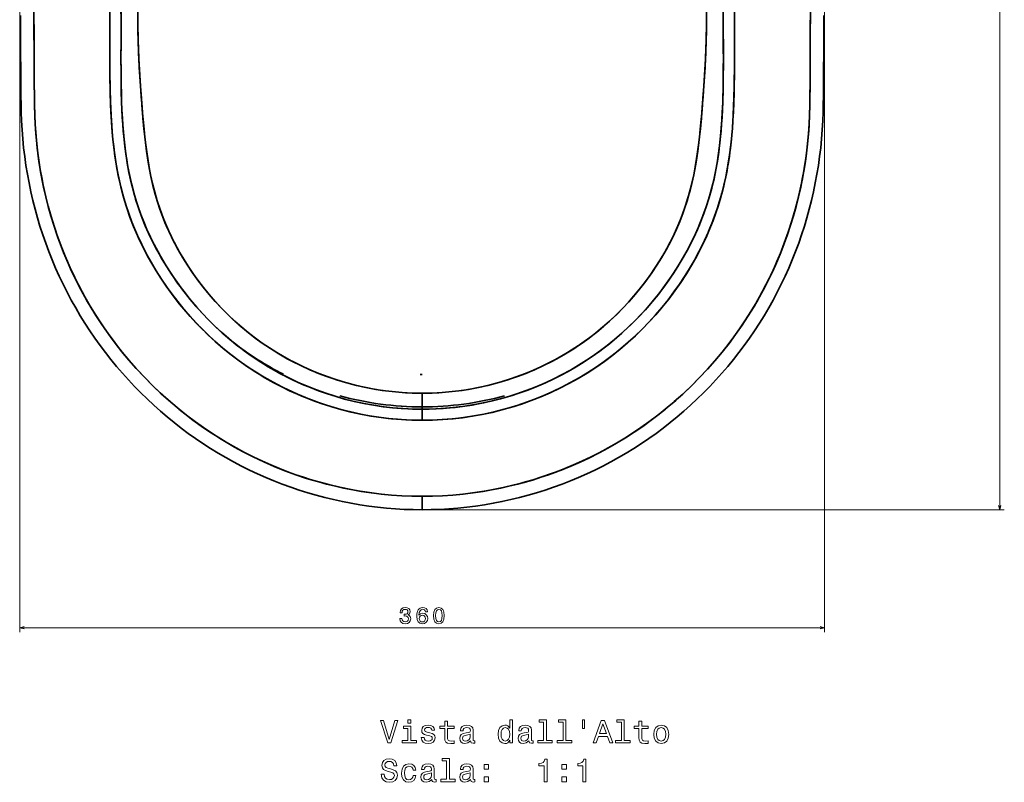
# Model space of a CAD drawing. Extents: x 415 to 1775, y 14 to 1499.
# Tile 1 of 4: x 415 to 854, y 14 to 354. Entities that reach past the tile are written whole.
import ezdxf

# ---------------------------------------------------------------- set-up
doc = ezdxf.new("R2010")
doc.units = 0

msp = doc.modelspace()

# ---------------------------------------------------------------- linework, layer by layer
at = {"color": 8, "lineweight": 13}
for p, q in [((852.49, 694.8), (852.49, 135.57)), ((414.75, 515.54), (414.75, 80.87)), ((774.25, 515.54), (774.25, 80.87)), ((596.5, 135.57), (854.49, 135.57)), ((414.75, 82.87), (774.25, 82.87))]:
    msp.add_line(p, q, dxfattribs=at)
at = {"color": 7, "lineweight": 35, "ltscale": 0.021739}
msp.add_line((594.47, 196.01), (593.6, 196.02), dxfattribs=at)
at = {"color": 7, "lineweight": 35, "ltscale": 0.021856}
msp.add_line((593.6, 196.02), (594.48, 196.01), dxfattribs=at)
at = {"color": 7, "lineweight": 35, "ltscale": 0.000200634}
msp.add_line((594.48, 196.01), (594.47, 196.01), dxfattribs=at)
at = {"color": 7, "lineweight": 35, "ltscale": 0.178122}
msp.add_line((594.5, 180.45), (594.5, 187.58), dxfattribs=at)
msp.add_line((594.5, 180.45), (594.5, 187.58), dxfattribs=at)
at = {"color": 7, "lineweight": 35, "ltscale": 0.123784}
for p, q in [((594.5, 180.45), (594.5, 175.5)), ((594.5, 175.5), (594.5, 180.45))]:
    msp.add_line(p, q, dxfattribs=at)
at = {"color": 7, "lineweight": 35, "ltscale": 0.15}
msp.add_line((594.5, 141.57), (594.5, 135.57), dxfattribs=at)
msp.add_line((594.5, 141.57), (594.5, 135.57), dxfattribs=at)
at = {"color": 7, "lineweight": 35}
for points in [[(594.5, 180.45), (591.35, 180.49), (588.2, 180.6), (585.06, 180.79), (581.28, 181.11), (577.52, 181.53), (573.77, 182.06), (569.29, 182.84), (564.84, 183.77), (560.43, 184.85), (556.05, 186.08), (551.72, 187.45), (548.15, 188.71), (544.62, 190.07), (541.12, 191.52), (537.68, 193.07), (534.28, 194.72), (530.93, 196.46), (527.63, 198.3), (524.38, 200.23), (521.2, 202.25), (518.07, 204.35), (515, 206.55), (512, 208.82), (508.7, 211.49), (505.48, 214.26), (502.36, 217.14), (499.32, 220.1), (496.24, 223.32), (493.27, 226.63), (490.41, 230.04), (487.65, 233.54), (485.02, 237.13), (482.49, 240.8), (480.41, 244.03), (478.43, 247.31), (476.53, 250.64), (474.79, 253.93), (473.14, 257.27), (471.59, 260.65), (470.14, 264.08), (468.84, 267.43), (467.63, 270.83), (466.53, 274.26), (465.54, 277.72), (464.64, 281.2), (463.72, 285.3), (462.94, 289.43), (462.27, 293.59), (461.71, 297.77), (461.37, 300.87), (460.92, 305.81), (460.58, 310.77), (460.41, 314.2), (460.27, 317.64), (460.13, 322.24), (460.05, 326.84), (460, 331.9), (459.99, 336.95), (460, 343.62), (459.98, 370.28)], [(594.5, 141.57), (589.94, 141.63), (585.39, 141.82), (580.84, 142.13), (576.3, 142.55), (571.77, 143.1), (567.27, 143.77), (562.78, 144.56), (557.75, 145.6), (552.75, 146.78), (547.79, 148.11), (542.88, 149.59), (538.01, 151.21), (533.19, 152.98), (528.42, 154.9), (523.72, 156.96), (519.07, 159.16), (514.49, 161.49), (510.72, 163.55), (507, 165.7), (503.33, 167.94), (499.54, 170.39), (495.81, 172.94), (492.14, 175.59), (488.55, 178.34), (485.03, 181.17), (481.19, 184.44), (477.45, 187.81), (473.81, 191.29), (470.27, 194.88), (466.84, 198.56), (463.51, 202.35), (460.29, 206.22), (457.19, 210.19), (454.2, 214.25), (451.43, 218.23), (448.78, 222.29), (446.24, 226.43), (443.82, 230.63), (441.51, 234.9), (439.32, 239.23), (437.26, 243.62), (435.32, 248.06), (433.5, 252.56), (431.81, 257.11), (430.23, 261.74), (428.78, 266.42), (427.46, 271.13), (426.26, 275.88), (425.66, 278.5), (425.11, 281.12), (424.1, 286.39), (423.26, 291.7), (422.57, 297.02), (422.04, 302.36), (421.66, 307.71), (421.48, 311.88), (421.36, 316.6), (421.32, 319.76), (421.28, 326.07), (421.08, 364.44)], [(421.09, 362.47), (421.18, 342.29), (421.28, 326.43), (421.32, 319.71), (421.36, 316.36), (421.5, 311.34), (421.66, 307.79), (421.95, 303.41), (422.35, 299.04), (422.85, 294.68), (423.35, 291.05), (423.93, 287.43), (424.57, 283.82), (425.44, 279.51), (426.42, 275.23), (427.5, 270.97), (428.67, 266.78), (429.94, 262.62), (431.32, 258.5), (432.8, 254.4), (434.38, 250.35), (436.04, 246.36), (437.81, 242.41), (439.35, 239.17), (440.96, 235.97), (442.63, 232.79), (445.08, 228.4), (447.66, 224.08), (450.36, 219.84), (452.78, 216.27), (455.28, 212.76), (457.87, 209.3), (460.54, 205.92), (463.83, 201.98), (467.23, 198.14), (470.74, 194.4), (474.35, 190.76), (478.08, 187.23), (481.9, 183.82), (485.83, 180.52), (489.85, 177.33), (493.3, 174.74), (496.82, 172.24), (500.38, 169.83), (504.01, 167.51), (507.69, 165.29), (511.42, 163.16), (515.2, 161.12), (519.03, 159.18), (522.91, 157.33), (526.84, 155.57), (530.79, 153.93), (534.79, 152.38), (538.13, 151.17), (541.49, 150.04), (544.88, 148.97), (548.31, 147.97), (551.75, 147.03), (555.22, 146.17), (559.41, 145.24), (563.6, 144.41), (566.74, 143.86), (569.9, 143.37), (573.06, 142.93), (576.23, 142.56), (580.79, 142.13), (585.35, 141.82), (589.92, 141.63), (594.5, 141.57)], [(460.02, 362.29), (460.01, 345.23), (459.99, 336.71), (460.01, 331.03), (460.07, 325.36), (460.15, 321.58), (460.26, 317.81), (460.41, 314.04), (460.61, 310.28), (461.01, 304.71), (461.49, 299.71), (461.81, 297), (462.17, 294.3), (462.53, 291.9), (462.92, 289.52), (463.55, 286.15), (464.27, 282.81), (465.07, 279.48), (466.02, 275.98), (467.08, 272.51), (468.24, 269.08), (469.49, 265.71), (470.84, 262.38), (472.29, 259.09), (474.08, 255.34), (475.99, 251.65), (478.01, 248.02), (480.15, 244.45), (482.64, 240.58), (485.26, 236.79), (488, 233.09), (490.87, 229.48), (493.85, 225.97), (496.4, 223.14), (499.04, 220.39), (501.75, 217.72), (504.91, 214.78), (508.16, 211.95), (511.5, 209.22), (514.93, 206.6), (518.45, 204.09), (522.05, 201.69), (525.72, 199.42), (528.44, 197.83), (531.19, 196.32), (533.98, 194.87), (536.52, 193.62), (539.09, 192.42), (543.14, 190.67), (547.25, 189.04), (551.4, 187.56), (555.61, 186.21), (559.85, 185), (564.13, 183.94), (568.44, 183.01), (572.78, 182.22), (577.15, 181.58), (581.47, 181.09), (585.81, 180.73), (590.15, 180.52), (594.5, 180.45)], [(728.99, 364.44), (728.99, 344.22), (729.01, 333.82), (728.98, 329.33), (728.92, 324.83), (728.75, 318.11), (728.6, 314.37), (728.41, 310.62), (728.22, 307.67), (727.99, 304.72), (727.51, 299.72), (726.95, 295.14), (726.36, 291.19), (725.67, 287.26), (724.86, 283.36), (723.93, 279.48), (722.86, 275.57), (721.65, 271.68), (720.32, 267.84), (718.85, 264.05), (717.13, 260), (715.26, 256.02), (713.25, 252.09), (711.12, 248.24), (708.85, 244.45), (706.79, 241.22), (704.63, 238.05), (702.39, 234.93), (700.06, 231.88), (697.18, 228.33), (694.17, 224.87), (691.06, 221.52), (687.83, 218.27), (684.49, 215.13), (681.34, 212.37), (678.11, 209.7), (674.79, 207.14), (671.4, 204.68), (667.92, 202.32), (664.38, 200.08), (660.76, 197.95), (657.08, 195.93), (653.33, 194.03), (649.92, 192.43), (646.46, 190.92), (642.96, 189.51), (638.87, 188), (634.74, 186.63), (630.57, 185.39), (626.36, 184.29), (622.11, 183.33), (617.84, 182.5), (613.54, 181.81), (609.22, 181.26), (604.89, 180.86), (600.54, 180.59), (597.52, 180.49), (594.5, 180.45)], [(594.5, 141.57), (599.06, 141.63), (603.62, 141.82), (608.18, 142.13), (612.72, 142.56), (617.25, 143.11), (621.77, 143.78), (626.26, 144.57), (630.66, 145.47), (635.04, 146.48), (639.39, 147.6), (643.71, 148.84), (648, 150.19), (652.33, 151.69), (656.62, 153.3), (660.87, 155.02), (665.07, 156.86), (669.22, 158.81), (673.32, 160.87), (677.36, 163.03), (681.36, 165.32), (685.3, 167.71), (689.18, 170.2), (692.99, 172.8), (696.72, 175.49), (700.39, 178.29), (703.98, 181.18), (707.77, 184.4), (711.47, 187.74), (715.07, 191.18), (718.57, 194.72), (721.97, 198.36), (725.27, 202.09), (728.46, 205.92), (731.54, 209.83), (734.5, 213.83), (737.35, 217.92), (740.08, 222.08), (742.7, 226.32), (745.18, 230.63), (747.68, 235.27), (750.04, 239.98), (752.25, 244.76), (754.32, 249.6), (756.24, 254.51), (758.01, 259.47), (759.64, 264.48), (761.11, 269.54), (762.3, 274.09), (763.37, 278.67), (764.32, 283.28), (765.15, 287.91), (765.86, 292.56), (766.45, 297.23), (766.92, 301.91), (767.14, 304.71), (767.32, 307.52), (767.52, 311.8), (767.63, 316.16), (767.67, 319.06), (767.71, 324.86), (767.84, 345.16), (767.92, 363.54)], [(728.99, 363.16), (728.97, 353.03), (729.01, 338.5), (728.99, 331.25), (728.91, 324.04), (728.71, 316.84), (728.55, 313.25), (728.35, 309.66), (727.94, 304.16), (727.45, 299.22), (726.9, 294.82), (726.24, 290.45), (725.55, 286.64), (724.75, 282.86), (723.83, 279.11), (722.67, 274.94), (721.36, 270.81), (719.9, 266.73), (718.3, 262.71), (716.55, 258.75), (714.75, 255), (712.83, 251.31), (710.79, 247.68), (708.64, 244.11), (706.57, 240.89), (704.41, 237.73), (702.16, 234.62), (699.83, 231.58), (697.41, 228.61), (694.92, 225.7), (692.34, 222.87), (689.68, 220.11), (686.68, 217.17), (683.6, 214.34), (680.42, 211.59), (677.16, 208.95), (673.82, 206.41), (670.39, 203.98), (666.89, 201.65), (663.32, 199.44), (659.67, 197.34), (656.35, 195.55), (652.98, 193.86), (649.56, 192.26), (645.65, 190.58), (641.7, 189.02), (637.7, 187.6), (633.66, 186.29), (629.5, 185.1), (625.3, 184.04), (621.07, 183.11), (616.82, 182.32), (612.54, 181.67), (608.24, 181.16), (603.93, 180.78), (600.79, 180.6), (597.64, 180.49), (594.5, 180.45)], [(767.91, 362.47), (767.82, 342.29), (767.72, 326.43), (767.68, 319.71), (767.64, 316.36), (767.5, 311.34), (767.34, 307.79), (767.05, 303.41), (766.65, 299.04), (766.15, 294.68), (765.65, 291.05), (765.07, 287.43), (764.43, 283.82), (763.56, 279.51), (762.58, 275.23), (761.5, 270.97), (760.33, 266.78), (759.06, 262.62), (757.68, 258.5), (756.2, 254.4), (754.62, 250.35), (752.96, 246.36), (751.19, 242.41), (749.65, 239.17), (748.04, 235.97), (746.37, 232.79), (743.92, 228.4), (741.34, 224.08), (738.64, 219.84), (736.22, 216.27), (733.72, 212.76), (731.13, 209.3), (728.46, 205.92), (725.17, 201.98), (721.77, 198.14), (718.26, 194.4), (714.65, 190.76), (710.92, 187.23), (707.1, 183.82), (703.17, 180.52), (699.15, 177.33), (695.7, 174.74), (692.18, 172.24), (688.62, 169.83), (684.99, 167.51), (681.31, 165.29), (677.58, 163.16), (673.8, 161.12), (669.97, 159.18), (666.09, 157.33), (662.16, 155.57), (658.21, 153.93), (654.21, 152.38), (650.87, 151.17), (647.51, 150.04), (644.12, 148.97), (640.69, 147.97), (637.25, 147.03), (633.78, 146.17), (629.59, 145.24), (625.4, 144.41), (622.26, 143.86), (619.1, 143.37), (615.94, 142.93), (612.77, 142.56), (608.21, 142.13), (603.65, 141.82), (599.08, 141.63), (594.5, 141.57)], [(733.95, 361.56), (733.96, 341.48), (733.97, 335.54), (733.94, 329.73), (733.87, 324.67), (733.75, 319.62), (733.61, 315.73), (733.43, 311.85), (733.04, 305.9), (732.79, 302.85), (732.49, 299.8), (732.16, 296.92), (731.78, 294.04), (731.07, 289.39), (730.66, 287.07), (730.21, 284.76), (729.72, 282.45), (729.19, 280.16), (728.32, 276.74), (727.35, 273.34), (726.29, 269.97), (725.13, 266.63), (723.75, 262.98), (722.25, 259.37), (720.64, 255.81), (718.93, 252.3), (717.12, 248.84), (714.87, 244.85), (712.48, 240.93), (709.98, 237.09), (707.35, 233.33), (704.6, 229.65), (701.74, 226.07), (698.76, 222.58), (695.77, 219.3), (692.69, 216.11), (689.5, 213.02), (686.21, 210.04), (682.83, 207.16), (679.36, 204.4), (675.81, 201.74), (672.17, 199.2), (668.45, 196.78), (664.65, 194.48), (660.79, 192.3), (656.85, 190.25), (652.85, 188.32), (648.61, 186.45), (644.32, 184.72), (639.96, 183.14), (635.56, 181.7), (631.12, 180.41), (626.63, 179.26), (622.11, 178.27), (617.55, 177.43), (612.97, 176.73), (608.37, 176.2), (603.76, 175.81), (599.13, 175.58), (594.5, 175.5)], [(455.06, 359.56), (455.04, 343.19), (455.03, 337.73), (455.05, 331.26), (455.15, 323.43), (455.32, 317.63), (455.57, 311.84), (455.95, 306.04), (456.41, 300.81), (456.95, 296.03), (457.52, 291.93), (458.2, 287.86), (458.99, 283.8), (459.91, 279.76), (460.96, 275.74), (462.14, 271.75), (463.45, 267.8), (464.89, 263.9), (466.46, 260.04), (468.16, 256.24), (469.97, 252.5), (471.9, 248.81), (473.77, 245.47), (475.73, 242.19), (477.78, 238.95), (480.19, 235.39), (482.7, 231.9), (485.32, 228.48), (488.03, 225.14), (490.85, 221.89), (493.47, 219.04), (496.17, 216.26), (498.94, 213.55), (502.25, 210.52), (505.65, 207.59), (509.14, 204.78), (512.73, 202.08), (516.4, 199.49), (520.16, 197.03), (523.98, 194.69), (527.88, 192.48), (531.85, 190.4), (535.31, 188.72), (538.81, 187.13), (542.35, 185.64), (546.39, 184.08), (550.47, 182.65), (554.6, 181.34), (558.77, 180.17), (562.82, 179.16), (566.9, 178.27), (571.01, 177.5), (575.14, 176.86), (579.29, 176.34), (583.45, 175.94), (587.13, 175.7), (590.81, 175.55), (594.5, 175.5)], [(455.06, 357.78), (455.04, 344.37), (455.03, 334.4), (455.06, 329.41), (455.19, 321.93), (455.36, 316.32), (455.63, 310.72), (455.85, 307.41), (456.1, 304.11), (456.4, 300.91), (456.75, 297.73), (457.3, 293.41), (457.98, 289.12), (458.77, 284.85), (459.6, 281.07), (460.53, 277.31), (461.57, 273.59), (462.73, 269.9), (464.01, 266.24), (465.61, 262.09), (467.36, 257.99), (469.24, 253.96), (471.26, 250), (473.41, 246.1), (475.68, 242.27), (478.07, 238.51), (480.66, 234.73), (483.36, 231.02), (486.17, 227.41), (489.1, 223.88), (492.15, 220.46), (495.3, 217.13), (498.57, 213.91), (501.95, 210.78), (505.44, 207.77), (509.03, 204.87), (512.71, 202.09), (516.48, 199.44), (520.34, 196.92), (524.27, 194.52), (528.29, 192.26), (532.38, 190.13), (536.54, 188.14), (540.76, 186.3), (545.03, 184.59), (549.35, 183.03), (553.72, 181.61), (558.14, 180.34), (562.6, 179.21), (567.09, 178.23), (571.61, 177.4), (576.16, 176.72), (580.73, 176.19), (585.31, 175.8), (589.9, 175.58), (594.5, 175.5)], [(467.46, 358.46), (467.5, 352.04), (467.64, 345.63), (467.88, 339.23), (468.11, 334.43), (468.38, 329.63), (469.02, 320.03), (469.4, 315.24), (469.8, 310.45), (470.26, 305.66), (470.77, 300.88), (471.44, 295.58), (471.86, 292.72), (472.32, 289.86), (472.75, 287.46), (473.22, 285.06), (474.08, 281.16), (475.06, 277.29), (476.17, 273.46), (477.42, 269.67), (478.79, 265.93), (480.3, 262.25), (481.94, 258.62), (483.7, 255.05), (485.59, 251.54), (487.59, 248.09), (489.7, 244.71), (491.91, 241.4), (494.3, 238.06), (496.8, 234.79), (499.4, 231.6), (502.11, 228.5), (504.91, 225.49), (507.81, 222.58), (510.81, 219.76), (513.9, 217.04), (516.89, 214.58), (519.95, 212.22), (523.09, 209.95), (526.3, 207.78), (529.58, 205.72), (532.92, 203.76), (536.32, 201.9), (540.26, 199.92), (544.27, 198.08), (548.35, 196.38), (552.48, 194.83), (556.67, 193.42), (560.9, 192.16), (565.17, 191.06), (569.48, 190.1), (573.82, 189.3), (578.19, 188.64), (582.58, 188.15), (586.99, 187.8), (591.4, 187.61), (594.5, 187.58)], [(721.54, 358.46), (721.5, 352.04), (721.36, 345.63), (721.12, 339.23), (720.89, 334.43), (720.62, 329.63), (719.98, 320.03), (719.6, 315.24), (719.2, 310.45), (718.74, 305.66), (718.23, 300.88), (717.56, 295.58), (717.14, 292.72), (716.68, 289.86), (716.25, 287.46), (715.78, 285.06), (714.92, 281.16), (713.94, 277.29), (712.83, 273.46), (711.58, 269.67), (710.21, 265.93), (708.7, 262.25), (707.06, 258.62), (705.3, 255.05), (703.41, 251.54), (701.41, 248.09), (699.3, 244.71), (697.09, 241.4), (694.7, 238.06), (692.2, 234.79), (689.6, 231.6), (686.89, 228.5), (684.09, 225.49), (681.19, 222.58), (678.19, 219.76), (675.1, 217.04), (672.11, 214.58), (669.05, 212.22), (665.91, 209.95), (662.7, 207.78), (659.42, 205.72), (656.08, 203.76), (652.68, 201.9), (648.74, 199.92), (644.73, 198.08), (640.65, 196.38), (636.52, 194.83), (632.33, 193.42), (628.1, 192.16), (623.83, 191.06), (619.52, 190.1), (615.18, 189.3), (610.81, 188.64), (606.42, 188.15), (602.01, 187.8), (597.6, 187.61), (594.5, 187.58)], [(594.5, 175.5), (599, 175.57), (603.49, 175.79), (607.97, 176.16), (612.44, 176.66), (616.89, 177.32), (621.32, 178.11), (625.72, 179.05), (630.08, 180.13), (634.41, 181.35), (638.81, 182.75), (643.17, 184.29), (647.47, 185.98), (651.72, 187.81), (655.91, 189.78), (660.06, 191.91), (664.14, 194.18), (668.14, 196.58), (672.05, 199.12), (675.88, 201.79), (679.61, 204.58), (683.24, 207.5), (686.54, 210.33), (689.75, 213.26), (692.87, 216.29), (695.89, 219.42), (698.81, 222.63), (701.63, 225.94), (704.35, 229.33), (706.96, 232.8), (709.4, 236.24), (711.73, 239.75), (713.96, 243.32), (716.08, 246.96), (718.09, 250.66), (719.98, 254.42), (721.56, 257.8), (723.03, 261.22), (724.41, 264.69), (725.69, 268.19), (726.65, 271.09), (727.55, 274), (728.37, 276.94), (729.28, 280.53), (730.08, 284.14), (730.78, 287.76), (731.27, 290.6), (731.7, 293.44), (732.1, 296.45), (732.45, 299.47), (732.77, 302.72), (733.05, 305.97), (733.29, 309.53), (733.49, 313.09), (733.67, 317.35), (733.8, 321.6), (733.89, 325.86), (733.96, 333.74), (733.97, 341), (733.94, 356.55)], [(415.11, 356.15), (415.16, 344.51), (415.27, 326.9), (415.31, 320.98), (415.38, 315.71), (415.44, 313.07), (415.59, 309.12), (415.81, 305.15), (416.12, 301.18), (416.51, 297.21), (416.99, 293.25), (417.55, 289.31), (418.19, 285.37), (418.92, 281.45), (419.73, 277.54), (420.63, 273.65), (421.6, 269.79), (422.67, 265.94), (423.81, 262.12), (425.04, 258.33), (426.35, 254.56), (427.74, 250.82), (429.22, 247.11), (430.77, 243.44), (432.41, 239.8), (434.12, 236.2), (435.92, 232.64), (437.8, 229.12), (439.75, 225.64), (441.78, 222.21), (443.88, 218.82), (446.06, 215.48), (448.31, 212.19), (450.63, 208.95), (453.02, 205.76), (455.49, 202.62), (458.02, 199.54), (460.62, 196.52), (463.29, 193.55), (466.02, 190.64), (468.82, 187.79), (471.68, 185.01), (474.6, 182.28), (477.58, 179.63), (480.61, 177.04), (483.71, 174.52), (486.85, 172.06), (490.05, 169.68), (493.31, 167.37), (496.61, 165.13), (499.96, 162.97), (503.35, 160.88), (506.8, 158.87), (510.29, 156.94), (513.82, 155.08), (517.39, 153.3), (521, 151.6), (524.64, 149.99), (528.32, 148.45), (532.03, 147), (535.78, 145.64), (539.56, 144.35), (543.37, 143.16), (547.2, 142.04), (551.07, 141.02), (554.95, 140.08), (558.86, 139.22), (562.77, 138.46), (566.7, 137.78), (570.65, 137.2), (574.61, 136.7), (578.57, 136.3), (582.55, 135.98), (586.53, 135.75), (590.51, 135.62), (594.5, 135.57)], [(594.5, 187.58), (592.26, 187.6), (590.02, 187.66), (587.79, 187.76), (585.55, 187.9), (581.09, 188.3), (576.66, 188.85), (572.25, 189.57), (567.88, 190.44), (563.54, 191.46), (559.24, 192.64), (554.99, 193.96), (551.54, 195.16), (548.13, 196.46), (544.76, 197.87), (541.44, 199.36), (538.16, 200.95), (534.27, 203), (530.45, 205.19), (526.71, 207.52), (523.06, 209.97), (519.5, 212.56), (516.03, 215.27), (512.67, 218.1), (509.97, 220.52), (507.35, 223.03), (504.81, 225.6), (502, 228.62), (499.3, 231.73), (496.69, 234.93), (494.19, 238.21), (492.04, 241.21), (489.99, 244.27), (488.02, 247.39), (486.14, 250.56), (485.06, 252.5), (484.02, 254.45), (483.01, 256.42), (482.04, 258.41), (480.8, 261.1), (479.64, 263.81), (478.55, 266.56), (477.37, 269.8), (476.29, 273.08), (475.31, 276.39), (474.28, 280.34), (473.37, 284.31), (472.59, 288.31), (471.91, 292.34), (471.47, 295.39), (471.07, 298.44), (470.65, 301.94), (470.28, 305.44), (469.87, 309.73), (469.49, 314.04), (469.08, 319.35), (468.7, 324.67), (468.18, 333.14), (467.8, 341.15), (467.55, 349.17), (467.46, 356.06)], [(773.89, 356.15), (773.84, 344.51), (773.73, 326.9), (773.69, 320.98), (773.62, 315.71), (773.56, 313.07), (773.41, 309.12), (773.19, 305.15), (772.88, 301.18), (772.49, 297.21), (772.01, 293.25), (771.45, 289.31), (770.81, 285.37), (770.08, 281.45), (769.27, 277.54), (768.37, 273.65), (767.4, 269.79), (766.33, 265.94), (765.19, 262.12), (763.96, 258.33), (762.65, 254.56), (761.26, 250.82), (759.78, 247.11), (758.23, 243.44), (756.59, 239.8), (754.88, 236.2), (753.08, 232.64), (751.2, 229.12), (749.25, 225.64), (747.22, 222.21), (745.12, 218.82), (742.94, 215.48), (740.69, 212.19), (738.37, 208.95), (735.98, 205.76), (733.51, 202.62), (730.98, 199.54), (728.38, 196.52), (725.71, 193.55), (722.98, 190.64), (720.18, 187.79), (717.32, 185.01), (714.4, 182.28), (711.42, 179.63), (708.39, 177.04), (705.29, 174.52), (702.15, 172.06), (698.95, 169.68), (695.69, 167.37), (692.39, 165.13), (689.04, 162.97), (685.65, 160.88), (682.2, 158.87), (678.71, 156.94), (675.18, 155.08), (671.61, 153.3), (668, 151.6), (664.36, 149.99), (660.68, 148.45), (656.97, 147), (653.22, 145.64), (649.44, 144.35), (645.63, 143.16), (641.8, 142.04), (637.93, 141.02), (634.05, 140.08), (630.14, 139.22), (626.23, 138.46), (622.3, 137.78), (618.35, 137.2), (614.39, 136.7), (610.43, 136.3), (606.45, 135.98), (602.47, 135.75), (598.49, 135.62), (594.5, 135.57)], [(594.5, 187.58), (596.74, 187.6), (598.98, 187.66), (601.21, 187.76), (603.45, 187.9), (607.91, 188.3), (612.34, 188.85), (616.75, 189.57), (621.12, 190.44), (625.46, 191.46), (629.76, 192.64), (634.01, 193.96), (637.46, 195.16), (640.87, 196.46), (644.24, 197.87), (647.56, 199.36), (650.84, 200.95), (654.69, 202.98), (658.47, 205.14), (662.17, 207.44), (665.78, 209.86), (669.31, 212.41), (672.45, 214.86), (675.52, 217.4), (678.5, 220.04), (681.39, 222.77), (684.19, 225.6), (686.69, 228.27), (689.1, 231.02), (691.44, 233.83), (693.93, 237.03), (696.32, 240.3), (698.61, 243.65), (700.79, 247.07), (702.86, 250.56), (704.7, 253.9), (706.43, 257.3), (708.04, 260.76), (709.54, 264.27), (710.92, 267.82), (712.18, 271.43), (713.22, 274.75), (714.16, 278.1), (715, 281.47), (715.79, 285.07), (716.48, 288.7), (717.09, 292.34), (717.53, 295.39), (717.93, 298.44), (718.35, 301.94), (718.72, 305.44), (719.13, 309.73), (719.51, 314.03), (719.92, 319.35), (720.3, 324.66), (720.82, 333.14), (721.2, 341.15), (721.45, 349.17), (721.54, 356.06)]]:
    msp.add_lwpolyline(points, dxfattribs=at)
at = {"color": 8, "lineweight": 13}
for points in [[(851.97, 137.5), (852.49, 135.57), (853.01, 137.5)], [(416.68, 83.39), (414.75, 82.87), (416.68, 82.36)], [(772.32, 82.36), (774.25, 82.87), (772.32, 83.39)]]:
    msp.add_lwpolyline(points, dxfattribs=at)
for points in [[(584.49, 87.07), (584.49, 87), (584.65, 86.03), (585.12, 85.31), (585.87, 84.84), (586.86, 84.67), (587.91, 84.84), (588.69, 85.29), (589.2, 85.99), (589.38, 86.9), (589.3, 87.5), (589.08, 87.98), (588.71, 88.35), (588.23, 88.63), (588.88, 89.17), (589.12, 90.04), (588.96, 90.83), (588.53, 91.42), (587.82, 91.79), (586.86, 91.92), (585.95, 91.76), (585.25, 91.32), (584.8, 90.61), (584.65, 89.68), (584.65, 89.6), (585.55, 89.6), (585.63, 90.25), (585.89, 90.71), (586.31, 91), (586.91, 91.1), (587.43, 91.02), (587.81, 90.81), (588.05, 90.46), (588.14, 90), (588.05, 89.5), (587.8, 89.17), (587.38, 88.97), (586.81, 88.91), (586.41, 88.92), (586.41, 88.12), (586.91, 88.14), (587.54, 88.05), (588.02, 87.81), (588.3, 87.42), (588.4, 86.9), (588.29, 86.32), (588, 85.88), (587.53, 85.61), (586.92, 85.52), (586.28, 85.62), (585.82, 85.92), (585.53, 86.41), (585.41, 87.07)], [(596.92, 89.99), (596.73, 90.81), (596.29, 91.41), (595.6, 91.79), (594.71, 91.92), (594.12, 91.85), (593.6, 91.66), (593.15, 91.35), (592.77, 90.91), (592.46, 90.35), (592.24, 89.68), (592.1, 88.88), (592.06, 87.98), (592.22, 86.55), (592.71, 85.51), (593.51, 84.88), (594.6, 84.67), (595.58, 84.85), (596.33, 85.33), (596.81, 86.07), (596.98, 87.02), (596.81, 87.98), (596.35, 88.72), (595.63, 89.18), (594.74, 89.34), (593.78, 89.14), (593.07, 88.57), (593.22, 89.68), (593.54, 90.47), (594.04, 90.95), (594.72, 91.11), (595.23, 91.03), (595.61, 90.82), (595.86, 90.46), (595.99, 89.99)], [(596, 87.01), (595.89, 86.38), (595.61, 85.89), (595.16, 85.57), (594.59, 85.47), (594, 85.57), (593.54, 85.88), (593.25, 86.37), (593.16, 87), (593.26, 87.63), (593.54, 88.1), (594.01, 88.4), (594.63, 88.52), (595.18, 88.4), (595.61, 88.11), (595.89, 87.64)], [(599.54, 88.29), (599.69, 86.71), (600.17, 85.58), (600.92, 84.89), (601.97, 84.67), (603.01, 84.89), (603.77, 85.58), (604.23, 86.71), (604.39, 88.29), (604.23, 89.87), (604.04, 90.49), (603.77, 91.01), (603.01, 91.69), (601.97, 91.92), (600.92, 91.69), (600.17, 91), (599.69, 89.87)], [(600.51, 88.29), (600.59, 89.51), (600.84, 90.39), (601.3, 90.91), (601.97, 91.09), (602.64, 90.91), (603.09, 90.39), (603.34, 89.51), (603.42, 88.29), (603.34, 87.06), (603.09, 86.19), (602.64, 85.67), (601.97, 85.5), (601.3, 85.67), (600.84, 86.19), (600.59, 87.06)]]:
    msp.add_lwpolyline(points, close=True, dxfattribs=at)
at = {"color": 7, "lineweight": 13}
for points in [[(582.33, 41.45), (579.83, 32.94), (577.25, 41.45), (575.88, 41.45), (579.1, 31.44), (580.55, 31.44), (583.7, 41.45)], [(589.44, 41.78), (588.1, 41.78), (588.1, 40.34), (589.44, 40.34)], [(604.57, 37.84), (604.57, 33.96), (604.65, 32.71), (605.06, 31.84), (605.86, 31.34), (607.23, 31.16), (608.73, 31.24), (608.73, 32.33), (607.64, 32.24), (606.64, 32.36), (606.11, 32.72), (605.88, 33.33), (605.83, 34.18), (605.83, 37.84), (608.73, 37.84), (608.73, 38.92), (605.83, 38.92), (605.83, 41.18), (604.57, 41.18), (604.57, 38.92), (602.38, 38.92), (602.38, 37.84)], [(633.64, 32.63), (633.64, 31.44), (634.91, 31.44), (634.91, 41.78), (633.66, 41.78), (633.66, 37.99), (632.69, 39.09), (632.1, 39.35), (631.42, 39.45), (630.2, 39.16), (629.25, 38.35), (628.63, 37.06), (628.41, 35.31), (628.63, 33.57), (629.25, 32.26), (630.2, 31.44), (631.42, 31.16), (632.1, 31.27), (632.71, 31.52)], [(648.76, 40.72), (648.76, 32.5), (646.15, 32.5), (646.15, 31.44), (652.62, 31.44), (652.62, 32.5), (650.03, 32.5), (650.03, 41.78), (646.77, 41.78), (646.77, 40.72)], [(657.43, 40.72), (657.43, 32.5), (654.83, 32.5), (654.83, 31.44), (661.29, 31.44), (661.29, 32.5), (658.7, 32.5), (658.7, 41.78), (655.44, 41.78), (655.44, 40.72)], [(666.09, 41.8), (666.09, 37.88), (667.06, 37.88), (667.06, 41.8)], [(670.86, 31.44), (672.19, 31.44), (673.24, 34.38), (677.23, 34.38), (678.28, 31.44), (679.64, 31.44), (675.98, 41.45), (674.51, 41.45)], [(673.7, 35.6), (675.24, 40.01), (676.78, 35.6)], [(683.46, 40.72), (683.46, 32.5), (680.85, 32.5), (680.85, 31.44), (687.32, 31.44), (687.32, 32.5), (684.72, 32.5), (684.72, 41.78), (681.47, 41.78), (681.47, 40.72)], [(691.31, 37.84), (691.31, 33.96), (691.4, 32.71), (691.8, 31.84), (692.61, 31.34), (693.98, 31.16), (695.47, 31.24), (695.47, 32.33), (694.38, 32.24), (693.38, 32.36), (692.85, 32.72), (692.62, 33.33), (692.58, 34.18), (692.58, 37.84), (695.47, 37.84), (695.47, 38.92), (692.58, 38.92), (692.58, 41.18), (691.31, 41.18), (691.31, 38.92), (689.12, 38.92), (689.12, 37.84)], [(589.39, 32.5), (589.39, 38.92), (586.14, 38.92), (586.14, 37.84), (588.12, 37.84), (588.12, 32.5), (585.53, 32.5), (585.53, 31.44), (592.02, 31.44), (592.02, 32.5)], [(597.98, 35.95), (596.76, 36.24), (595.85, 36.57), (595.55, 37.24), (595.63, 37.72), (595.93, 38.07), (596.42, 38.28), (597.13, 38.37), (597.81, 38.28), (598.34, 38.02), (598.69, 37.63), (598.83, 37.12), (600.07, 37.12), (600.07, 37.14), (599.85, 38.08), (599.26, 38.82), (598.34, 39.28), (597.13, 39.45), (595.91, 39.28), (595.01, 38.8), (594.45, 38.1), (594.28, 37.2), (594.41, 36.34), (594.81, 35.73), (595.47, 35.3), (596.44, 35), (597.85, 34.65), (598.72, 34.29), (598.95, 34), (599.03, 33.57), (598.9, 33.04), (598.56, 32.63), (598, 32.37), (597.25, 32.29), (596.45, 32.37), (595.88, 32.68), (595.49, 33.17), (595.33, 33.84), (594.1, 33.84), (594.31, 32.69), (594.9, 31.86), (595.83, 31.35), (597.13, 31.16), (598.49, 31.35), (599.48, 31.86), (600.08, 32.66), (600.3, 33.71), (600.14, 34.62), (599.7, 35.24), (598.96, 35.65)], [(616.14, 32.45), (616.14, 32.4), (616.21, 31.91), (616.42, 31.57), (617.33, 31.29), (618.04, 31.41), (618.04, 32.39), (617.74, 32.35), (617.33, 32.53), (617.26, 33.11), (617.26, 37.12), (617.09, 38.14), (616.58, 38.86), (615.7, 39.29), (614.46, 39.45), (613.25, 39.28), (612.36, 38.79), (611.8, 38.02), (611.61, 37.01), (611.61, 36.93), (612.75, 36.93), (612.85, 37.53), (613.17, 37.97), (613.69, 38.22), (614.42, 38.33), (615.13, 38.25), (615.63, 38.04), (615.93, 37.66), (616.04, 37.14), (615.98, 36.54), (615.75, 36.24), (615.17, 36.09), (614.09, 35.98), (612.85, 35.72), (611.97, 35.26), (611.45, 34.54), (611.29, 33.47), (611.44, 32.52), (611.89, 31.81), (612.61, 31.37), (613.6, 31.21), (614.94, 31.51)], [(615.99, 34.15), (615.82, 33.4), (615.36, 32.82), (614.67, 32.45), (613.82, 32.32), (613.27, 32.39), (612.88, 32.62), (612.64, 33.02), (612.56, 33.59), (612.62, 34.09), (612.85, 34.45), (613.77, 34.85), (614.94, 35.03), (615.99, 35.37)], [(631.64, 38.31), (632.48, 38.11), (633.11, 37.55), (633.49, 36.61), (633.63, 35.31), (633.49, 34), (633.11, 33.07), (632.48, 32.49), (631.64, 32.3), (630.85, 32.49), (630.24, 33.07), (629.84, 34.02), (629.71, 35.31), (629.84, 36.6), (630.24, 37.53), (630.85, 38.11)], [(642.16, 32.45), (642.16, 32.4), (642.23, 31.91), (642.45, 31.57), (643.36, 31.29), (644.06, 31.41), (644.06, 32.39), (643.76, 32.35), (643.36, 32.53), (643.28, 33.11), (643.28, 37.12), (643.11, 38.14), (642.61, 38.86), (641.73, 39.29), (640.49, 39.45), (639.28, 39.28), (638.38, 38.79), (637.82, 38.02), (637.64, 37.01), (637.64, 36.93), (638.77, 36.93), (638.87, 37.53), (639.19, 37.97), (639.71, 38.22), (640.44, 38.33), (641.15, 38.25), (641.66, 38.04), (641.96, 37.66), (642.06, 37.14), (642, 36.54), (641.77, 36.24), (641.19, 36.09), (640.11, 35.98), (638.87, 35.72), (638, 35.26), (637.48, 34.54), (637.32, 33.47), (637.46, 32.52), (637.91, 31.81), (638.63, 31.37), (639.62, 31.21), (640.96, 31.51)], [(642.02, 34.15), (641.84, 33.4), (641.38, 32.82), (640.69, 32.45), (639.84, 32.32), (639.29, 32.39), (638.9, 32.62), (638.66, 33.02), (638.59, 33.59), (638.64, 34.09), (638.87, 34.45), (639.8, 34.85), (640.96, 35.03), (642.02, 35.37)], [(697.91, 35.3), (698.14, 33.54), (698.8, 32.24), (699.85, 31.44), (701.27, 31.16), (702.66, 31.44), (703.72, 32.23), (704.38, 33.53), (704.62, 35.3), (704.38, 37.06), (703.72, 38.37), (702.66, 39.16), (701.27, 39.45), (699.85, 39.16), (698.8, 38.35), (698.14, 37.06)], [(699.21, 35.31), (699.34, 36.61), (699.74, 37.55), (700.39, 38.12), (701.27, 38.33), (702.13, 38.12), (702.78, 37.56), (703.18, 36.61), (703.33, 35.31), (703.18, 34), (702.78, 33.05), (702.13, 32.48), (701.27, 32.29), (700.39, 32.48), (699.74, 33.05), (699.34, 34)], [(577.55, 17.46), (576.24, 17.46), (576.53, 15.93), (577.25, 14.81), (578.36, 14.13), (579.85, 13.89), (581.34, 14.12), (582.45, 14.75), (583.15, 15.75), (583.41, 17.06), (583.2, 18.24), (582.59, 19), (581.61, 19.51), (580.3, 19.88), (579.18, 20.16), (578.44, 20.47), (578.02, 20.93), (577.89, 21.65), (578.02, 22.3), (578.4, 22.79), (578.98, 23.12), (579.77, 23.24), (580.57, 23.1), (581.21, 22.71), (581.63, 22.06), (581.83, 21.18), (583.14, 21.18), (583.14, 21.21), (582.91, 22.56), (582.23, 23.57), (581.17, 24.2), (579.72, 24.42), (578.43, 24.2), (577.42, 23.6), (576.77, 22.66), (576.54, 21.45), (576.73, 20.37), (577.27, 19.64), (578.14, 19.15), (579.32, 18.77), (580.49, 18.44), (581.37, 18.12), (581.9, 17.66), (582.09, 16.91), (581.91, 16.15), (581.47, 15.57), (580.79, 15.21), (579.91, 15.1), (578.93, 15.26), (578.18, 15.72), (577.71, 16.47)], [(590.44, 19.33), (591.7, 19.33), (591.44, 20.49), (590.82, 21.39), (589.85, 21.96), (588.6, 22.17), (587.22, 21.88), (586.17, 21.08), (585.5, 19.77), (585.27, 18.01), (585.49, 16.27), (586.14, 14.97), (587.16, 14.16), (588.56, 13.89), (589.8, 14.1), (590.76, 14.71), (591.42, 15.66), (591.71, 16.93), (590.5, 16.93), (590.29, 16.12), (589.88, 15.52), (589.31, 15.14), (588.6, 15.03), (587.72, 15.21), (587.09, 15.79), (586.7, 16.73), (586.57, 18.05), (586.7, 19.35), (587.1, 20.29), (587.75, 20.86), (588.6, 21.06), (589.35, 20.93), (589.91, 20.6), (590.29, 20.05)], [(598.79, 15.17), (598.79, 15.13), (598.86, 14.64), (599.08, 14.29), (599.98, 14.02), (600.69, 14.13), (600.69, 15.11), (600.39, 15.07), (599.98, 15.26), (599.91, 15.83), (599.91, 19.84), (599.74, 20.86), (599.23, 21.58), (598.36, 22.01), (597.12, 22.17), (595.91, 22), (595.01, 21.51), (594.45, 20.75), (594.26, 19.74), (594.26, 19.65), (595.4, 19.65), (595.5, 20.26), (595.82, 20.69), (596.34, 20.95), (597.07, 21.05), (597.78, 20.98), (598.28, 20.76), (598.59, 20.39), (598.69, 19.87), (598.63, 19.26), (598.4, 18.96), (597.82, 18.82), (596.74, 18.7), (595.5, 18.44), (594.62, 17.98), (594.1, 17.26), (593.95, 16.19), (594.09, 15.24), (594.54, 14.54), (595.26, 14.09), (596.25, 13.93), (597.59, 14.23)], [(605.39, 23.44), (605.39, 15.23), (602.78, 15.23), (602.78, 14.16), (609.25, 14.16), (609.25, 15.23), (606.66, 15.23), (606.66, 24.51), (603.4, 24.51), (603.4, 23.44)], [(616.14, 15.17), (616.14, 15.13), (616.21, 14.64), (616.42, 14.29), (617.33, 14.02), (618.04, 14.13), (618.04, 15.11), (617.74, 15.07), (617.33, 15.26), (617.26, 15.83), (617.26, 19.84), (617.09, 20.86), (616.58, 21.58), (615.7, 22.01), (614.46, 22.17), (613.25, 22), (612.36, 21.51), (611.8, 20.75), (611.61, 19.74), (611.61, 19.65), (612.75, 19.65), (612.85, 20.26), (613.17, 20.69), (613.69, 20.95), (614.42, 21.05), (615.13, 20.98), (615.63, 20.76), (615.93, 20.39), (616.04, 19.87), (615.98, 19.26), (615.75, 18.96), (615.17, 18.82), (614.09, 18.7), (612.85, 18.44), (611.97, 17.98), (611.45, 17.26), (611.29, 16.19), (611.44, 15.24), (611.89, 14.54), (612.61, 14.09), (613.6, 13.93), (614.94, 14.23)], [(648.96, 14.16), (650.27, 14.16), (650.27, 24.23), (649.29, 24.23), (649.03, 23.35), (648.51, 22.76), (647.72, 22.42), (646.63, 22.3), (646.63, 21.28), (648.96, 21.28)], [(666.31, 14.16), (667.62, 14.16), (667.62, 24.23), (666.64, 24.23), (666.38, 23.35), (665.86, 22.76), (665.07, 22.42), (663.98, 22.3), (663.98, 21.28), (666.31, 21.28)], [(598.64, 16.87), (598.47, 16.12), (598.01, 15.54), (597.32, 15.17), (596.47, 15.04), (595.92, 15.11), (595.53, 15.34), (595.29, 15.75), (595.21, 16.31), (595.27, 16.81), (595.5, 17.17), (596.42, 17.58), (597.59, 17.75), (598.64, 18.1)], [(615.99, 16.87), (615.82, 16.12), (615.36, 15.54), (614.67, 15.17), (613.82, 15.04), (613.27, 15.11), (612.88, 15.34), (612.64, 15.75), (612.56, 16.31), (612.62, 16.81), (612.85, 17.17), (613.77, 17.58), (614.94, 17.75), (615.99, 18.1)], [(622.2, 19.75), (624.19, 19.75), (624.19, 21.9), (622.2, 21.9)], [(656.9, 19.75), (658.89, 19.75), (658.89, 21.9), (656.9, 21.9)], [(622.2, 14.16), (624.19, 14.16), (624.19, 16.31), (622.2, 16.31)], [(656.9, 14.16), (658.89, 14.16), (658.89, 16.31), (656.9, 16.31)]]:
    msp.add_lwpolyline(points, close=True, dxfattribs=at)
at = {"color": 7, "lineweight": 35}
for centre, radius, start, end in [((591.6, 313.97), 131.86, 232.3096, 243.3044), ((591.62, 314.02), 131.91, 232.3189, 243.3027), ((594.6, 321.15), 139.66, 254.6843, 269.9604), ((594.59, 321.14), 139.65, 254.6837, 269.9612), ((594.41, 321.14), 139.65, 270.0388, 285.3161)]:
    msp.add_arc(centre, radius, start, end, dxfattribs=at)

doc.saveas('drawing.dxf')
